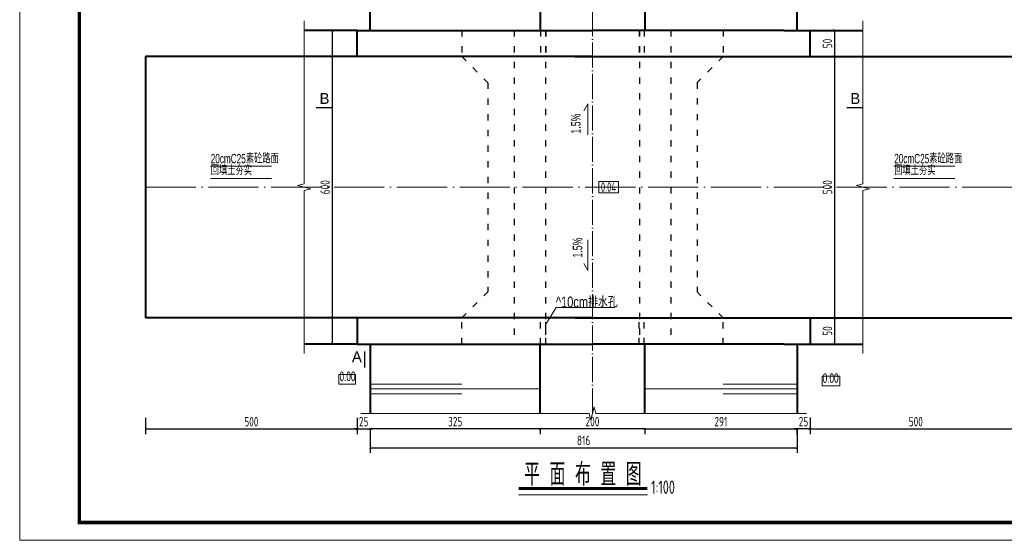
# Model space of a CAD drawing. Header units: inches. Extents: x 97745 to 142261, y 62673 to 100665.
# Tile 100 of 148: x 127744 to 129627, y 81717 to 82712. Entities that reach past the tile are written whole.
import ezdxf
from ezdxf.enums import TextEntityAlignment as Align

# ---------------------------------------------------------------- set-up
doc = ezdxf.new("R2010")
doc.units = ezdxf.units.IN
doc.header["$MEASUREMENT"] = 0
for name, pattern in [('ACAD_ISO03W100', [30, 12, -18]), ('ACAD_ISO04W100', [30, 24, -3, 0, -3]), ('DASHED', [0.75, 0.5, -0.25])]:
    doc.linetypes.add(name, pattern=pattern)
doc.layers.get('0').update_dxf_attribs({"lineweight": 15})
for name, color, linetype, lineweight in [('00、2粗实线', 1, 'Continuous', 40), ('00、4细实线', 4, 'Continuous', 18), ('00、5虚线', 2, 'DASHED', 18), ('BM1', 7, 'Continuous', 15), ('中心线', 3, 'ACAD_ISO04W100', 18), ('文字', 7, 'Continuous', 20), ('标注', 3, 'Continuous', 18), ('细实线', 4, 'Continuous', 15), ('细线', 7, 'Continuous', 25), ('虚线', 2, 'ACAD_ISO03W100', 25)]:
    doc.layers.add(name, color=color, linetype=linetype, lineweight=lineweight)
doc.layers.add('dim', color=4, linetype='Continuous')
doc.styles.add('03、he-e', font='hztxt_e.shx', dxfattribs={"width": 0.65, "bigfont": 'hztxt.shx'})
doc.styles.add('HZE', font='hztxt_e.shx', dxfattribs={"width": 0.75, "bigfont": 'hztxt.shx'})
doc.styles.add('HZTXT', font='tssdeng.shx', dxfattribs={"width": 0.75, "bigfont": 'hztxt.shx'})
doc.styles.get("Standard").update_dxf_attribs({"font": 'hztxt_e.shx', "width": 0.7, "bigfont": 'hztxt.shx'})
doc.styles.add('三级钢', font='tssdeng.shx', dxfattribs={"width": 0.7, "height": 30, "bigfont": 'hztxt.shx'})
doc.dimstyles.new('3', dxfattribs={"dimtxt": 25, "dimasz": 12, "dimexe": 10, "dimexo": 30, "dimgap": 5, "dimtad": 1, "dimdec": 0, "dimzin": 0, "dimdsep": 46, "dimtxsty": 'HZTXT', "dimblk": 'ARCHTICK', "dimcen": 0, "dimclrt": 7, "dimazin": 2, "dimtfac": 1, "dimtdec": 0, "dimtix": 1, "dimtmove": 2, "dimatfit": 3, "dimfxl": 250, "dimtolj": 1, "dimtzin": 0, "dimarcsym": 0})

# ---------------------------------------------------------------- blocks, each defined once
blk = doc.blocks.new('_ArchTick')
at = {"color": 0, "linetype": 'ByBlock', "const_width": 0.15}
blk.add_lwpolyline([(-0.5, -0.5), (0.5, 0.5)], dxfattribs=at)
blk = doc.blocks.new('*D1867')
at = {"color": 0, "lineweight": -2}
for p, q in [((128939.2, 81930.2), (128739.2, 81930.2)), ((128739.2, 81930), (128739.2, 81920.2)), ((128939.2, 81930), (128939.2, 81920.2))]:
    blk.add_line(p, q, dxfattribs=at)
at = {"color": 0, "lineweight": -2, "xscale": 5, "yscale": 5, "zscale": 5, "rotation": 180}
blk.add_blockref('_ArchTick', (128739.2, 81930.2), dxfattribs=at)
at = {"color": 0, "lineweight": -2, "xscale": 5, "yscale": 5, "zscale": 5}
blk.add_blockref('_ArchTick', (128939.2, 81930.2), dxfattribs=at)
at = {"color": 7, "insert": (128839.2, 81944.2), "char_height": 18, "attachment_point": 5, "style": 'HZTXT'}
blk.add_mtext('\\A1;200', dxfattribs=at)
blk = doc.blocks.new('*D1868')
at = {"color": 0, "lineweight": -2}
for p, q in [((128739.2, 81930.2), (128414.3, 81930.2)), ((128414.3, 81930), (128414.3, 81920.2)), ((128739.2, 81930), (128739.2, 81920.2))]:
    blk.add_line(p, q, dxfattribs=at)
at = {"color": 0, "lineweight": -2, "xscale": 5, "yscale": 5, "zscale": 5, "rotation": 180}
blk.add_blockref('_ArchTick', (128414.3, 81930.2), dxfattribs=at)
at = {"color": 0, "lineweight": -2, "xscale": 5, "yscale": 5, "zscale": 5}
blk.add_blockref('_ArchTick', (128739.2, 81930.2), dxfattribs=at)
at = {"color": 7, "insert": (128576.7, 81944.2), "char_height": 18, "attachment_point": 5, "style": 'HZTXT'}
blk.add_mtext('\\A1;325', dxfattribs=at)
blk = doc.blocks.new('*D1869')
at = {"color": 0, "lineweight": -2}
for p, q in [((128359.3, 82691.8), (128332.1, 82691.8)), ((128342.1, 82092.3), (128342.1, 82691.8)), ((128334.3, 82092.3), (128332.1, 82092.3))]:
    blk.add_line(p, q, dxfattribs=at)
at = {"color": 0, "lineweight": -2, "xscale": 5, "yscale": 5, "zscale": 5}
for p, rotation in [((128342.1, 82691.8), 90), ((128342.1, 82092.3), 270)]:
    blk.add_blockref('_ArchTick', p, dxfattribs=dict(at, rotation=rotation))
at = {"color": 7, "insert": (128328.1, 82392.1), "char_height": 18, "attachment_point": 5, "rotation": 90, "style": 'HZTXT'}
blk.add_mtext('\\A1;600', dxfattribs=at)
blk = doc.blocks.new('*D1872')
at = {"color": 0, "lineweight": -2}
for p, q in [((128939.2, 81930.2), (129230.5, 81930.2)), ((128939.2, 81930), (128939.2, 81920.2)), ((129230.5, 81930), (129230.5, 81920.2))]:
    blk.add_line(p, q, dxfattribs=at)
at = {"color": 0, "lineweight": -2, "xscale": 5, "yscale": 5, "zscale": 5, "rotation": 180}
blk.add_blockref('_ArchTick', (128939.2, 81930.2), dxfattribs=at)
at = {"color": 0, "lineweight": -2, "xscale": 5, "yscale": 5, "zscale": 5}
blk.add_blockref('_ArchTick', (129230.5, 81930.2), dxfattribs=at)
at = {"color": 7, "insert": (129084.8, 81944.2), "char_height": 18, "attachment_point": 5, "style": 'HZTXT'}
blk.add_mtext('\\A1;291', dxfattribs=at)
blk = doc.blocks.new('*D1873')
at = {"color": 0, "lineweight": -2}
for p, q in [((129285.5, 82142.3), (129312.6, 82142.3)), ((129302.6, 82092.3), (129302.6, 82142.3)), ((129285.5, 82092.3), (129312.6, 82092.3))]:
    blk.add_line(p, q, dxfattribs=at)
at = {"color": 0, "lineweight": -2, "xscale": 5, "yscale": 5, "zscale": 5}
for p, rotation in [((129302.6, 82142.3), 90), ((129302.6, 82092.3), 270)]:
    blk.add_blockref('_ArchTick', p, dxfattribs=dict(at, rotation=rotation))
at = {"color": 7, "insert": (129288.6, 82117.3), "char_height": 18, "attachment_point": 5, "rotation": 90, "style": 'HZTXT'}
blk.add_mtext('\\A1;50', dxfattribs=at)
blk = doc.blocks.new('*D1874')
at = {"color": 0, "lineweight": -2}
for p, q in [((129285.5, 82641.8), (129312.6, 82641.8)), ((129302.6, 82142.3), (129302.6, 82641.8)), ((129310.5, 82142.3), (129312.6, 82142.3))]:
    blk.add_line(p, q, dxfattribs=at)
at = {"color": 0, "lineweight": -2, "xscale": 5, "yscale": 5, "zscale": 5}
for p, rotation in [((129302.6, 82641.8), 90), ((129302.6, 82142.3), 270)]:
    blk.add_blockref('_ArchTick', p, dxfattribs=dict(at, rotation=rotation))
at = {"color": 7, "insert": (129288.6, 82392.1), "char_height": 18, "attachment_point": 5, "rotation": 90, "style": 'HZTXT'}
blk.add_mtext('\\A1;500', dxfattribs=at)
blk = doc.blocks.new('*D1875')
at = {"color": 0, "lineweight": -2}
for p, q in [((129285.5, 82691.8), (129312.6, 82691.8)), ((129302.6, 82641.8), (129302.6, 82691.8)), ((129285.5, 82641.8), (129312.6, 82641.8))]:
    blk.add_line(p, q, dxfattribs=at)
at = {"color": 0, "lineweight": -2, "xscale": 5, "yscale": 5, "zscale": 5}
for p, rotation in [((129302.6, 82691.8), 90), ((129302.6, 82641.8), 270)]:
    blk.add_blockref('_ArchTick', p, dxfattribs=dict(at, rotation=rotation))
at = {"color": 7, "insert": (129288.6, 82666.8), "char_height": 18, "attachment_point": 5, "rotation": 90, "style": 'HZTXT'}
blk.add_mtext('\\A1;50', dxfattribs=at)
blk = doc.blocks.new('*D1876')
at = {"color": 0, "lineweight": -2}
for p, q in [((128389.3, 81930.2), (128384.3, 81930.2)), ((128389.3, 81930.2), (128414.3, 81930.2)), ((128389.3, 81930), (128389.3, 81920.2)), ((128414.3, 81930.2), (128419.3, 81930.2)), ((128414.3, 81930), (128414.3, 81920.2))]:
    blk.add_line(p, q, dxfattribs=at)
at = {"color": 0, "lineweight": -2, "xscale": 5, "yscale": 5, "zscale": 5}
blk.add_blockref('_ArchTick', (128389.3, 81930.2), dxfattribs=at)
at = {"color": 0, "lineweight": -2, "xscale": 5, "yscale": 5, "zscale": 5, "rotation": 180}
blk.add_blockref('_ArchTick', (128414.3, 81930.2), dxfattribs=at)
at = {"color": 7, "insert": (128401.8, 81944.2), "char_height": 18, "attachment_point": 5, "style": 'HZTXT'}
blk.add_mtext('\\A1;25', dxfattribs=at)
blk = doc.blocks.new('*D1877')
at = {"color": 0, "lineweight": -2}
for p, q in [((129230.2, 81930.2), (129225.2, 81930.2)), ((129255.2, 81930.2), (129230.2, 81930.2)), ((129230.2, 81930), (129230.2, 81920.2)), ((129255.2, 81930.2), (129260.2, 81930.2)), ((129255.2, 81930), (129255.2, 81920.2))]:
    blk.add_line(p, q, dxfattribs=at)
at = {"color": 0, "lineweight": -2, "xscale": 5, "yscale": 5, "zscale": 5}
blk.add_blockref('_ArchTick', (129230.2, 81930.2), dxfattribs=at)
at = {"color": 0, "lineweight": -2, "xscale": 5, "yscale": 5, "zscale": 5, "rotation": 180}
blk.add_blockref('_ArchTick', (129255.2, 81930.2), dxfattribs=at)
at = {"color": 7, "insert": (129242.7, 81944.2), "char_height": 18, "attachment_point": 5, "style": 'HZTXT'}
blk.add_mtext('\\A1;25', dxfattribs=at)
blk = doc.blocks.new('*D1891')
at = {"color": 0, "lineweight": -2}
for p, q in [((128414.3, 81930), (128414.3, 81884.3)), ((129230.5, 81930), (129230.5, 81884.3)), ((128414.3, 81894.3), (129230.5, 81894.3))]:
    blk.add_line(p, q, dxfattribs=at)
at = {"color": 0, "lineweight": -2, "xscale": 5, "yscale": 5, "zscale": 5, "rotation": 180}
blk.add_blockref('_ArchTick', (128414.3, 81894.3), dxfattribs=at)
at = {"color": 0, "lineweight": -2, "xscale": 5, "yscale": 5, "zscale": 5}
blk.add_blockref('_ArchTick', (129230.5, 81894.3), dxfattribs=at)
at = {"color": 7, "insert": (128822.4, 81908.3), "char_height": 18, "attachment_point": 5, "style": 'HZTXT'}
blk.add_mtext('\\A1;816', dxfattribs=at)
blk = doc.blocks.new('*D2040')
at = {"color": 0, "lineweight": -2}
for p, q in [((127984.8, 81951.7), (127984.8, 81920)), ((128389.3, 81951.7), (128389.3, 81920)), ((128389.3, 81930), (127984.8, 81930))]:
    blk.add_line(p, q, dxfattribs=at)
at = {"color": 0, "lineweight": -2, "xscale": 5, "yscale": 5, "zscale": 5}
for p, rotation in [((127984.8, 81930), 180.0000000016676), ((128389.3, 81930), 1.667546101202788e-09)]:
    blk.add_blockref('_ArchTick', p, dxfattribs=dict(at, rotation=rotation))
at = {"color": 7, "insert": (128187, 81944), "char_height": 18, "attachment_point": 5, "rotation": 0, "style": 'HZTXT'}
blk.add_mtext('\\A1;500', dxfattribs=at)
blk = doc.blocks.new('*D2041')
at = {"color": 0, "lineweight": -2}
for p, q in [((129255.2, 81951.9), (129255.2, 81920.2)), ((129659.7, 81951.9), (129659.7, 81920.2)), ((129255.2, 81930.2), (129659.7, 81930.2))]:
    blk.add_line(p, q, dxfattribs=at)
at = {"color": 0, "lineweight": -2, "xscale": 5, "yscale": 5, "zscale": 5, "rotation": 180}
blk.add_blockref('_ArchTick', (129255.2, 81930.2), dxfattribs=at)
at = {"color": 0, "lineweight": -2, "xscale": 5, "yscale": 5, "zscale": 5}
blk.add_blockref('_ArchTick', (129659.7, 81930.2), dxfattribs=at)
at = {"color": 7, "insert": (129457.5, 81944.2), "char_height": 18, "attachment_point": 5, "style": 'HZTXT'}
blk.add_mtext('\\A1;500', dxfattribs=at)

msp = doc.modelspace()

# ---------------------------------------------------------------- linework, layer by layer
for p, q in [((128822.425, 82537.918), (128830.154, 82551.305)), ((128830.154, 82551.305), (128830.154, 82492.347))]:
    msp.add_line(p, q)
at = {"ltscale": 5}
msp.add_line((128944.464, 81804.349), (128697.853, 81804.349), dxfattribs=at)
at = {"const_width": 2.52}
for points in [[(128310.61, 82544.356), (128342.11, 82544.356)], [(129356.512, 82544.356), (129325.012, 82544.356)], [(128403.737, 82047.067), (128403.737, 82078.567)]]:
    msp.add_lwpolyline(points, dxfattribs=at)
msp.add_lwpolyline([(128889.32, 82402.979), (128851.437, 82402.979), (128851.437, 82381.127), (128889.32, 82381.127)], close=True)
msp.add_lwpolyline([(128822.425, 82246.187), (128830.154, 82232.8), (128830.154, 82291.759)])
at = {"layer": '00、2粗实线', "ltscale": 2}
for p, q in [((128414.254, 82691.822), (128414.254, 82824.116)), ((128739.15, 82824.116), (128739.15, 82691.822)), ((128939.15, 82824.116), (128939.15, 82691.822)), ((129230.457, 82691.822), (129230.457, 82824.116)), ((128389.254, 82691.822), (128287.991, 82691.822)), ((128389.254, 82641.822), (128389.254, 82691.822)), ((128389.254, 82691.822), (128839.15, 82691.822)), ((129205.353, 82691.822), (128839.15, 82691.822)), ((129205.353, 82691.822), (129255.457, 82691.822)), ((129255.457, 82641.822), (129255.457, 82691.822)), ((129255.457, 82691.822), (129356.512, 82691.822)), ((128839.15, 82641.822), (127984.821, 82641.822)), ((127984.821, 82641.822), (127984.821, 82142.283)), ((128805.353, 82641.822), (129659.683, 82641.822)), ((128839.15, 82641.822), (129255.457, 82641.822)), ((128838.269, 82142.283), (127984.821, 82142.283)), ((128389.254, 82142.283), (128389.254, 82092.283)), ((128806.235, 82142.283), (129659.683, 82142.283)), ((128840.032, 82142.283), (129255.457, 82142.283)), ((129255.457, 82142.283), (129255.457, 82092.283)), ((128389.254, 82092.283), (128287.991, 82092.283)), ((128389.254, 82092.283), (128838.269, 82092.283)), ((128414.254, 82092.283), (128414.254, 81959.989)), ((128739.15, 81959.989), (128739.15, 82092.283)), ((129205.353, 82092.283), (128840.032, 82092.283)), ((128939.15, 81959.989), (128939.15, 82092.283)), ((129205.353, 82092.283), (129255.457, 82092.283)), ((129230.457, 82092.283), (129230.457, 81959.989)), ((129255.249, 82092.283), (129356.512, 82092.283))]:
    msp.add_line(p, q, dxfattribs=at)
at = {"layer": '00、4细实线'}
for points in [[(128287.991, 82074.283), (128287.991, 82385.803), (128300.491, 82388.928), (128275.491, 82395.178), (128287.991, 82398.303), (128287.991, 82709.822)], [(129356.512, 82074.283), (129356.512, 82385.803), (129369.012, 82388.928), (129344.012, 82395.178), (129356.512, 82398.303), (129356.512, 82709.822)], [(128354.292, 82015.801), (128354.292, 82034.301), (128386.035, 82034.301), (128386.035, 82015.801), (128354.292, 82015.801)], [(129278.153, 82012.392), (129278.153, 82030.892), (129312.391, 82030.892), (129312.391, 82012.392), (129278.153, 82012.392)], [(129248.457, 81959.989), (128845.504, 81959.989), (128842.379, 81972.489), (128836.129, 81947.489), (128833.004, 81959.989), (128396.254, 81959.989)]]:
    msp.add_lwpolyline(points, dxfattribs=at)
at = {"layer": '00、5虚线', "ltscale": 50}
for p in [(128439.15, 82691.822), (129205.353, 82691.822)]:
    msp.add_line(p, (128839.15, 82691.822), dxfattribs=at)
at = {"layer": 'BM1', "const_width": 0.677}
msp.add_lwpolyline([(127744.333, 83749.408), (130617.388, 83749.408), (130617.388, 81717.737), (127744.333, 81717.737), (127744.333, 83749.408)], dxfattribs=at)
at = {"layer": 'BM1'}
msp.add_lwpolyline([(127744.333, 83749.408), (130617.388, 83749.408), (130617.388, 81717.737), (127744.333, 81717.737)], close=True, dxfattribs=at)
at = {"layer": 'BM1', "color": 0, "linetype": 'Continuous', "const_width": 6.771}
msp.add_lwpolyline([(127857.99, 81751.591), (127857.99, 83695.032), (130583.534, 83695.032), (130583.534, 81751.591)], close=True, dxfattribs=at)
at = {"layer": '中心线', "ltscale": 2}
msp.add_line((128839.15, 81959.574), (128839.15, 82824.49), dxfattribs=at)
at = {"layer": '中心线', "ltscale": 4}
msp.add_line((127984.821, 82392.053), (129693.48, 82392.053), dxfattribs=at)
at = {"layer": '文字', "ltscale": 2}
for q in [(128750.024, 82130.096), (128881.588, 82162.26)]:
    msp.add_line((128769.691, 82162.26), q, dxfattribs=at)
at = {"layer": '标注', "color": 9, "ltscale": 0.5}
for p, q in [((128108.797, 82432.372), (128225.285, 82432.372)), ((129415.716, 82432.372), (129532.204, 82432.372)), ((128108.797, 82408.643), (128225.285, 82408.643)), ((129415.716, 82408.643), (129532.204, 82408.643))]:
    msp.add_line(p, q, dxfattribs=at)
at = {"layer": '细实线'}
for p, q in [((128414.254, 82015.758), (128589.202, 82015.758)), ((129230.457, 82015.758), (129089.202, 82015.758)), ((128414.254, 82006.56), (128739.15, 82006.56)), ((128414.254, 81997.076), (128589.202, 81997.076)), ((129230.457, 82006.56), (128939.15, 82006.56)), ((129230.457, 81997.076), (129089.202, 81997.076))]:
    msp.add_line(p, q, dxfattribs=at)
at = {"layer": '细线', "ltscale": 5, "const_width": 5.76}
msp.add_lwpolyline([(128697.853, 81816.24), (128943.876, 81816.24)], dxfattribs=at)
at = {"layer": '虚线'}
for p, q in [((128589.254, 82691.822), (128589.254, 82641.822)), ((128689.254, 82691.822), (128689.254, 82092.283)), ((128740.024, 82691.822), (128740.024, 82641.822)), ((128749.254, 82691.822), (128749.254, 82092.283)), ((128750.024, 82691.822), (128750.024, 82641.822)), ((128928.277, 82691.822), (128928.277, 82641.822)), ((128929.254, 82691.822), (128929.254, 82092.283)), ((128938.277, 82691.822), (128938.277, 82641.822)), ((128989.254, 82691.822), (128989.254, 82092.283)), ((129089.047, 82691.822), (129089.047, 82641.822)), ((128589.254, 82641.822), (128639.254, 82591.822)), ((129089.047, 82641.822), (129039.224, 82592)), ((128639.254, 82591.822), (128639.254, 82192.283)), ((129039.224, 82592), (129039.224, 82192.105)), ((128589.254, 82142.283), (128639.254, 82192.283)), ((129089.047, 82142.283), (129039.224, 82192.105)), ((128589.254, 82092.283), (128589.254, 82142.283)), ((128740.024, 82092.283), (128740.024, 82142.283)), ((128750.024, 82092.283), (128750.024, 82142.283)), ((128928.277, 82092.283), (128928.277, 82142.283)), ((128938.277, 82092.283), (128938.277, 82142.283)), ((129089.047, 82092.283), (129089.047, 82142.283))]:
    msp.add_line(p, q, dxfattribs=at)

# ---------------------------------------------------------------- texts
at = {"style": '03、he-e'}
for p in [(128317.502, 82561.668), (129332.613, 82561.668)]:
    msp.add_text('B', height=21, dxfattribs=at).set_placement(p, align=Align.MIDDLE_LEFT)
msp.add_text('A', height=21, dxfattribs=at).set_placement((128388.719, 82057.783), align=Align.CENTER)
at = {"ltscale": 5, "style": '三级钢', "width": 0.7}
msp.add_text('平 面 布 置 图', height=43.2, dxfattribs=at).set_placement((128820.865, 81821.806), align=Align.CENTER)
msp.add_text('1:100', height=25.2, dxfattribs=at).set_placement((128951.423, 81806.329))
at = {"layer": 'dim', "color": 3, "width": 0.7}
for s, p in [('1.5%%%', (128821.881, 82494.382)), ('1.5%', (128825.084, 82257.522))]:
    msp.add_text(s, height=18, rotation=90, dxfattribs=at).set_placement(p, align=Align.BOTTOM_LEFT)
at = {"layer": 'dim', "color": 3, "style": '03、he-e', "width": 0.65}
for p in [(128355.539, 82016.372), (129279.399, 82012.964)]:
    msp.add_text('0.00', height=18, dxfattribs=at).set_placement(p, align=Align.BOTTOM_LEFT)
at = {"layer": '文字', "ltscale": 2, "style": 'HZE', "width": 0.75}
msp.add_text('^ 10cm排水孔', height=21, dxfattribs=at).set_placement((128769.308, 82162.264))
at = {"layer": '标注', "color": 3, "style": '03、he-e', "width": 0.65}
for s, p in [('20cmC25素砼路面', (128109.297, 82432.372)), ('20cmC25素砼路面', (129416.216, 82432.372)), ('回填土夯实', (128109.297, 82409.872)), ('回填土夯实', (129416.216, 82409.872))]:
    msp.add_text(s, height=18, dxfattribs=at).set_placement(p, align=Align.BOTTOM_LEFT)
at = {"layer": '细实线', "ltscale": 2, "style": 'HZTXT', "width": 0.7}
msp.add_text('0.04', height=18, dxfattribs=at).set_placement((128855.321, 82383.326))

# ---------------------------------------------------------------- dimensions: what is measured, and where the dimension line sits
for base, p1, p2, angle, picture, middle in [((128342.11, 82691.822), (128364.254, 82092.283), (128389.254, 82691.822), 90, '*D1869', (128328.11, 82392.053)), ((129302.601, 82691.822), (129255.457, 82641.822), (129255.457, 82691.822), 90, '*D1875', (129288.601, 82666.822)), ((129302.601, 82641.822), (129280.457, 82142.283), (129255.457, 82641.822), 90, '*D1874', (129288.601, 82392.053)), ((129302.601, 82142.283), (129255.457, 82092.283), (129255.457, 82142.283), 90, '*D1873', (129288.601, 82117.283)), ((128414.254, 81930.178), (128739.15, 81959.989), (128414.254, 81959.989), 180, '*D1868', (128576.702, 81944.178)), ((128739.15, 81930.178), (128939.15, 81959.989), (128739.15, 81959.989), 180, '*D1867', (128839.15, 81944.178)), ((129230.249, 81930.178), (129255.249, 81959.989), (129230.249, 81959.989), 180, '*D1877', (129242.749, 81944.178))]:
    dim = msp.add_linear_dim(base=base, p1=p1, p2=p2, angle=angle, dimstyle='3', override={"dimtxt": 18, "dimasz": 5})
    dim.commit()
    dim.dimension.update_dxf_attribs({"geometry": picture, "text_midpoint": middle})
for base, p1, p2, angle, picture, middle in [((127984.821, 81929.989), (128389.254, 81981.694), (127984.821, 81981.694), 180, '*D2040', (128187.037, 81943.989)), ((129659.683, 81930.178), (129255.249, 81981.883), (129659.683, 81981.883), 360, '*D2041', (129457.466, 81944.178))]:
    dim = msp.add_linear_dim(base=base, p1=p1, p2=p2, angle=angle, text='500', dimstyle='3', override={"dimtxt": 18, "dimasz": 5})
    dim.commit()
    dim.dimension.update_dxf_attribs({"geometry": picture, "text_midpoint": middle})
for base, p1, p2, picture, middle in [((128414.254, 81930.178), (128389.254, 81959.989), (128414.254, 81959.989), '*D1876', (128401.754, 81944.178)), ((129230.457, 81894.297), (128414.254, 81959.989), (129230.457, 81959.989), '*D1891', (128822.356, 81908.297)), ((129230.457, 81930.178), (128939.15, 81959.989), (129230.457, 81959.989), '*D1872', (129084.804, 81944.178))]:
    dim = msp.add_linear_dim(base=base, p1=p1, p2=p2, dimstyle='3', override={"dimtxt": 18, "dimasz": 5})
    dim.commit()
    dim.dimension.update_dxf_attribs({"geometry": picture, "text_midpoint": middle})

doc.saveas('drawing.dxf')
